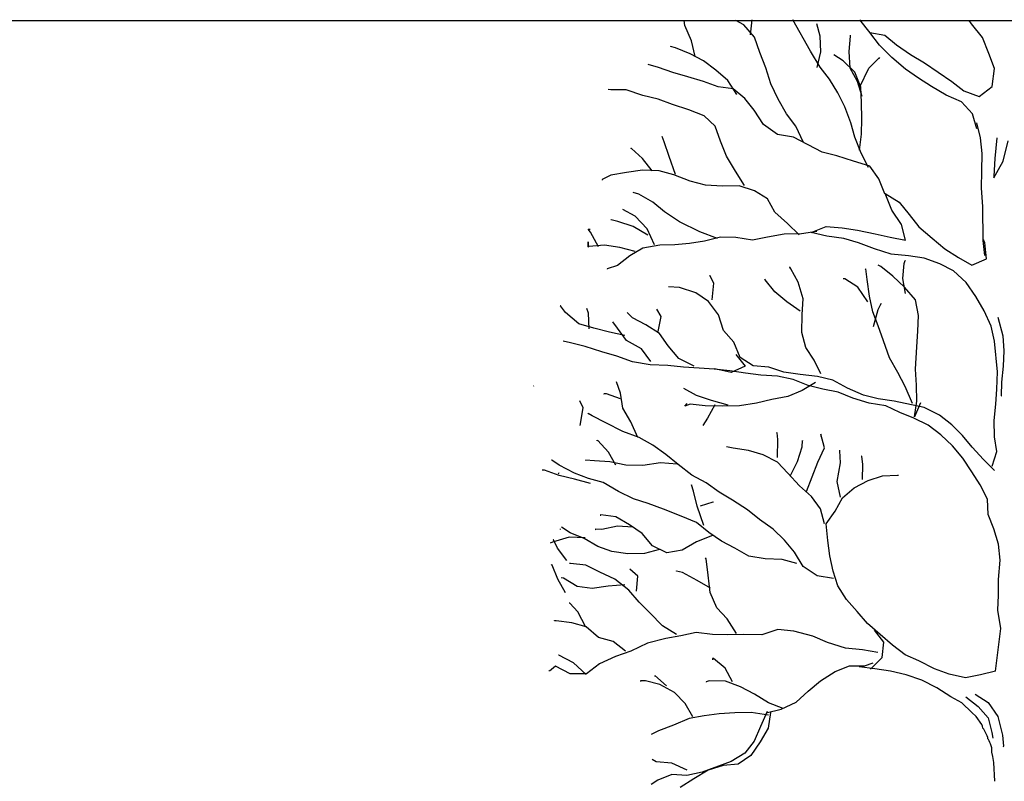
# Paper-space layout '113851PD001' of a CAD drawing. Header units: feet. Extents: x -1 to 187, y -1 to 115.
# Tile 5 of 32: x 1.8 to 4.39, y 10.26 to 12.26. Entities that reach past the tile are written whole.
import ezdxf

# ---------------------------------------------------------------- set-up
doc = ezdxf.new("R2010")
doc.units = ezdxf.units.FT
doc.header["$MEASUREMENT"] = 0
doc.layers.add('MA_Detail - frame', color=92, linetype='Continuous', plot=False)
doc.layers.add('MA_Detail - plant', color=7, linetype='Continuous')
doc.layers.add('SH_Text', color=7, linetype='Continuous')
doc.layers.add('MA_Detail - text - label', color=7, linetype='Continuous', lineweight=9)
doc.styles.add('Slanted-Normal', font='font31.shx', dxfattribs={"height": 0.14})
doc.dimstyles.new('Dec-1  Slanted', dxfattribs={"dimtxt": 0.14, "dimasz": 0.14, "dimexe": 0.07, "dimexo": 0.07, "dimgap": 0.07, "dimtad": 1, "dimdec": 1, "dimzin": 3, "dimdsep": 46, "dimtxsty": 'Slanted-Normal', "dimblk": 'Dim1', "dimcen": 0, "dimclrd": 95, "dimclre": 95, "dimclrt": 7, "dimadec": 1, "dimazin": 3, "dimtfac": 1, "dimtdec": 1, "dimtix": 1, "dimtofl": 0, "dimtmove": 1, "dimatfit": 3, "dimldrblk": 'Dim1', "dimfxl": 1, "dimtolj": 1, "dimtzin": 0, "dimlwd": -1, "dimlwe": -1, "dimarcsym": 0})

# ---------------------------------------------------------------- blocks, each defined once
blk = doc.blocks.new('rgaerhae')
at = {"layer": 'MA_Detail - plant'}
blk.add_lwpolyline([(-53.9763, 28.3792), (-54.5731, 28.3407), (-54.7625, 28.3127), (-54.8978, 28.285), (-55.0061, 28.2844), (-55.0358, 28.2783), (-55.0913, 28.2622), (-55.1588, 28.2348), (-55.1994, 28.221), (-55.2534, 28.1937), (-55.294, 28.1799), (-55.3209, 28.1527), (-55.3616, 28.1525), (-55.4157, 28.1387), (-55.4561, 28.1114), (-55.6182, 28.0293), (-55.6587, 28.0021), (-55.7128, 27.9882), (-55.7669, 27.9609), (-56.0233, 27.7836), (-56.1445, 27.6475), (-56.4525, 27.3364), (-56.6402, 26.9832), (-56.9321, 26.5462), (-57.1694, 26.0693), (-57.3388, 25.5798), (-57.4539, 25.0775), (-57.5286, 24.5893), (-57.5896, 24.0877)], dxfattribs=at)
blk = doc.blocks.new('Dim1')
h = blk.add_hatch(color=4)
h.dxf.hatch_style = 1
h.paths.add_polyline_path([(0, 0), (-1, -0.2), (-1, 0.2)])
at = {"color": 4}
blk.add_lwpolyline([(0, 0), (-1, -0.2), (-1, 0.2), (0, 0)], dxfattribs=at)
blk = doc.blocks.new('*D1012')
at = {"layer": 'Defpoints', "color": 0, "transparency": 16777216}
for p in [(15.1427, 10.3308), (13.8927, 8.5246, -400.9613), (15.1427, 8.4861, -400.9613)]:
    blk.add_point(p, dxfattribs=at)
at = {"layer": 'SH_Text', "color": 95, "linetype": 'Continuous', "transparency": 16777216}
for p, q in [((14.0797, 10.6015), (13.293, 10.6015)), ((14.5177, 10.3308), (14.0797, 10.6015)), ((13.8927, 8.5946), (13.8927, 10.4008)), ((15.1427, 8.5561), (15.1427, 10.4008)), ((14.0327, 10.3308), (15.0027, 10.3308))]:
    blk.add_line(p, q, dxfattribs=at)
at = {"layer": 'SH_Text', "color": 95, "transparency": 16777216, "xscale": 0.14, "yscale": 0.14, "zscale": 0.14, "rotation": 180}
blk.add_blockref('Dim1', (13.8927, 10.3308), dxfattribs=at)
at = {"layer": 'SH_Text', "color": 95, "transparency": 16777216, "xscale": 0.14, "yscale": 0.14, "zscale": 0.14}
blk.add_blockref('Dim1', (15.1427, 10.3308), dxfattribs=at)
at = {"layer": 'SH_Text', "color": 7, "transparency": 16777216, "insert": (14.0097, 10.8248), "char_height": 0.14, "width": 14.788193, "attachment_point": 3, "style": 'Slanted-Normal'}
blk.add_mtext('\\A1;EQUAL', dxfattribs=at)
blk = doc.blocks.new('*D1013')
at = {"layer": 'Defpoints', "color": 0, "transparency": 16777216}
for p in [(15.1427, 10.3447, -400.9613), (16.3927, 10.3447, -400.9613), (16.3927, 10.3308)]:
    blk.add_point(p, dxfattribs=at)
at = {"layer": 'SH_Text', "color": 95, "linetype": 'Continuous', "transparency": 16777216}
for p, q in [((15.5659, 10.9615), (13.2526, 10.9615)), ((15.7677, 10.3308), (15.5659, 10.9615)), ((15.2827, 10.3308), (16.2527, 10.3308)), ((15.1427, 10.2747), (15.1427, 10.2608)), ((16.3927, 10.2747), (16.3927, 10.2608))]:
    blk.add_line(p, q, dxfattribs=at)
at = {"layer": 'SH_Text', "color": 95, "transparency": 16777216, "xscale": 0.14, "yscale": 0.14, "zscale": 0.14, "rotation": 180}
blk.add_blockref('Dim1', (15.1427, 10.3308), dxfattribs=at)
at = {"layer": 'SH_Text', "color": 95, "transparency": 16777216, "xscale": 0.14, "yscale": 0.14, "zscale": 0.14}
blk.add_blockref('Dim1', (16.3927, 10.3308), dxfattribs=at)
at = {"layer": 'SH_Text', "color": 7, "transparency": 16777216, "insert": (15.4959, 11.1715), "char_height": 0.14, "width": 14.788193, "attachment_point": 3, "style": 'Slanted-Normal'}
blk.add_mtext('\\A1;WIDTH OF ROOTBALL', dxfattribs=at)
blk = doc.blocks.new('*D1014')
at = {"layer": 'Defpoints', "color": 0, "transparency": 16777216}
for p in [(17.6427, 10.3308), (17.6427, 8.5251), (16.3892, 8.4861)]:
    blk.add_point(p, dxfattribs=at)
at = {"layer": 'SH_Text', "color": 95, "linetype": 'Continuous', "transparency": 16777216}
for p, q in [((16.6425, 10.6015), (15.8558, 10.6015)), ((17.016, 10.3308), (16.6425, 10.6015)), ((16.3892, 8.5561), (16.3892, 10.4008)), ((17.6427, 8.5951), (17.6427, 10.4008)), ((16.5292, 10.3308), (17.5027, 10.3308))]:
    blk.add_line(p, q, dxfattribs=at)
at = {"layer": 'SH_Text', "color": 95, "transparency": 16777216, "xscale": 0.14, "yscale": 0.14, "zscale": 0.14, "rotation": 180}
blk.add_blockref('Dim1', (16.3892, 10.3308), dxfattribs=at)
at = {"layer": 'SH_Text', "color": 95, "transparency": 16777216, "xscale": 0.14, "yscale": 0.14, "zscale": 0.14}
blk.add_blockref('Dim1', (17.6427, 10.3308), dxfattribs=at)
at = {"layer": 'SH_Text', "color": 7, "transparency": 16777216, "insert": (16.5725, 10.8248), "char_height": 0.14, "width": 14.788193, "attachment_point": 3, "style": 'Slanted-Normal'}
blk.add_mtext('\\A1;EQUAL', dxfattribs=at)

psp = doc.layouts.new('113851PD001')

# ---------------------------------------------------------------- linework, layer by layer
at = {"layer": 'MA_Detail - frame'}
psp.add_line((1.5, 12.2578), (12.9917, 12.2578), dxfattribs=at)
at = {"layer": 'MA_Detail - plant'}
for p, q in [((3.5533, 12.2451), (3.551, 12.2578)), ((3.708, 12.2469), (3.6868, 12.2578)), ((3.7262, 12.2203), (3.7302, 12.2599)), ((3.8838, 12.177), (3.8376, 12.2599)), ((4.0408, 12.2257), (4.0133, 12.2603)), ((4.3078, 12.2495), (4.3014, 12.2578)), ((3.5708, 12.2047), (3.5533, 12.2451)), ((3.7367, 12.2146), (3.708, 12.2469)), ((3.909, 12.2171), (3.9006, 12.2497)), ((4.3365, 12.2138), (4.3078, 12.2495)), ((3.5804, 12.1631), (3.5708, 12.2047)), ((3.7507, 12.1741), (3.7367, 12.2146)), ((3.9107, 12.1754), (3.909, 12.2171)), ((3.9851, 12.1764), (3.9891, 12.2171)), ((3.989, 12.2182), (3.989, 12.2193)), ((3.9891, 12.2171), (3.989, 12.2182)), ((4.0397, 12.2268), (4.0793, 12.2194)), ((4.0649, 12.1933), (4.0397, 12.2268)), ((4.0793, 12.2194), (4.11, 12.1939)), ((4.3528, 12.1712), (4.3365, 12.2138)), ((3.5282, 12.1861), (3.5157, 12.1893)), ((3.5667, 12.1708), (3.5282, 12.1861)), ((4.0981, 12.161), (4.0649, 12.1933)), ((4.11, 12.1939), (4.1465, 12.1684)), ((3.6019, 12.1521), (3.5667, 12.1708)), ((3.635, 12.1278), (3.6019, 12.1521)), ((3.7659, 12.1337), (3.7507, 12.1741)), ((3.9091, 12.1357), (3.8838, 12.177)), ((3.9011, 12.1347), (3.9107, 12.1754)), ((3.9698, 12.1523), (3.9448, 12.1677)), ((4.0007, 12.1222), (3.9698, 12.1523)), ((3.9879, 12.1325), (3.9851, 12.1764)), ((4.0375, 12.1331), (4.0654, 12.1606)), ((4.0654, 12.1606), (4.0631, 12.1583)), ((4.1335, 12.1299), (4.0981, 12.161)), ((4.1465, 12.1684), (4.184, 12.1464)), ((4.368, 12.1319), (4.3528, 12.1712)), ((3.484, 12.1345), (3.4568, 12.142)), ((3.5213, 12.1215), (3.484, 12.1345)), ((3.6658, 12.1), (3.635, 12.1278)), ((3.7789, 12.0911), (3.7659, 12.1337)), ((3.9333, 12.1033), (3.9091, 12.1357)), ((4.0076, 12.0978), (3.9879, 12.1325)), ((4.0134, 12.0832), (4.0375, 12.1331)), ((4.1676, 12.1067), (4.1335, 12.1299)), ((4.184, 12.1464), (4.2193, 12.122)), ((4.3619, 12.0844), (4.368, 12.1319)), ((3.561, 12.1096), (3.5213, 12.1215)), ((3.6017, 12.0977), (3.561, 12.1096)), ((3.69, 12.0631), (3.6658, 12.1)), ((3.9552, 12.0675), (3.9333, 12.1033)), ((4.0159, 12.0829), (4.0007, 12.1222)), ((4.2017, 12.0846), (4.1676, 12.1067)), ((4.2193, 12.122), (4.2557, 12.0977)), ((3.3584, 12.0753), (3.3516, 12.0763)), ((3.399, 12.0758), (3.3584, 12.0753)), ((3.4421, 12.0606), (3.399, 12.0758)), ((3.6403, 12.0836), (3.6017, 12.0977)), ((3.6798, 12.0785), (3.6403, 12.0836)), ((3.7106, 12.0529), (3.6798, 12.0785)), ((3.7986, 12.0507), (3.7789, 12.0911)), ((4.0194, 12.0584), (4.0076, 12.0978)), ((4.0175, 12.0424), (4.0159, 12.0829)), ((4.2404, 12.0614), (4.2017, 12.0846)), ((4.2557, 12.0977), (4.2876, 12.0733)), ((4.3273, 12.058), (4.3619, 12.0844)), ((3.4828, 12.051), (3.4421, 12.0606)), ((3.5202, 12.0369), (3.4828, 12.051)), ((3.7358, 12.0217), (3.7106, 12.0529)), ((3.8206, 12.0127), (3.7986, 12.0507)), ((3.9737, 12.0305), (3.9552, 12.0675)), ((4.2812, 12.0439), (4.2404, 12.0614)), ((4.2876, 12.0733), (4.3273, 12.058)), ((3.5633, 12.0228), (3.5202, 12.0369)), ((3.6041, 12.0075), (3.5633, 12.0228)), ((3.99, 11.989), (3.9737, 12.0305)), ((4.0192, 11.9995), (4.0175, 12.0424)), ((4.3098, 12.0127), (4.2812, 12.0439)), ((3.6326, 11.9797), (3.6041, 12.0075)), ((3.76, 11.9848), (3.7358, 12.0217)), ((3.8447, 11.9803), (3.8206, 12.0127)), ((4.0175, 11.9589), (4.0192, 11.9995)), ((4.3216, 11.9734), (4.3098, 12.0127)), ((3.6467, 11.9404), (3.6326, 11.9797)), ((3.7965, 11.9582), (3.76, 11.9848)), ((3.8656, 11.9366), (3.8447, 11.9803)), ((4.0007, 11.9508), (3.99, 11.989)), ((4.3312, 11.9495), (4.3216, 11.9889)), ((3.499, 11.9385), (3.4931, 11.953)), ((3.8394, 11.9509), (3.7965, 11.9582)), ((3.9144, 11.9113), (3.8394, 11.9509)), ((4.017, 11.9093), (4.0007, 11.9508)), ((4.0124, 11.9171), (4.0175, 11.9589)), ((4.3351, 11.9079), (4.3312, 11.9495)), ((4.3741, 11.949), (4.3691, 11.8948)), ((3.4124, 11.9215), (3.4112, 11.9215)), ((3.4112, 11.9215), (3.4112, 11.9204)), ((3.442, 11.8948), (3.4124, 11.9215)), ((3.5119, 11.9003), (3.499, 11.9385)), ((3.663, 11.9012), (3.6467, 11.9404)), ((4.3906, 11.8883), (4.4035, 11.9415)), ((3.4673, 11.8625), (3.442, 11.8948)), ((3.5283, 11.8531), (3.5119, 11.9003)), ((3.6861, 11.862), (3.663, 11.9012)), ((3.9529, 11.9016), (3.9144, 11.9113)), ((3.997, 11.8876), (3.9529, 11.9016)), ((4.0367, 11.8712), (4.017, 11.9093)), ((4.3346, 11.8616), (4.3351, 11.9079)), ((4.3691, 11.8948), (4.3664, 11.8485)), ((4.0401, 11.8746), (3.997, 11.8876)), ((4.0631, 11.8411), (4.0401, 11.8746)), ((4.3664, 11.844), (4.3906, 11.8883)), ((3.358, 11.8509), (3.3356, 11.8393)), ((3.3997, 11.8582), (3.358, 11.8509)), ((3.4413, 11.8644), (3.3997, 11.8582)), ((3.4853, 11.8627), (3.4413, 11.8644)), ((3.5238, 11.8519), (3.4853, 11.8627)), ((3.5669, 11.8356), (3.5238, 11.8519)), ((3.7103, 11.824), (3.6861, 11.862)), ((4.0794, 11.8018), (4.0631, 11.8411)), ((4.3341, 11.8176), (4.3346, 11.8616)), ((4.3664, 11.8485), (4.3664, 11.844)), ((3.3356, 11.8393), (3.3356, 11.8382)), ((3.6076, 11.8249), (3.5669, 11.8356)), ((3.6517, 11.8221), (3.6076, 11.8249)), ((3.6956, 11.8226), (3.6517, 11.8221)), ((3.7364, 11.8097), (3.6956, 11.8226)), ((4.337, 11.768), (4.3341, 11.8176)), ((3.432, 11.8011), (3.4173, 11.8054)), ((3.4684, 11.7801), (3.432, 11.8011)), ((3.7705, 11.7887), (3.7364, 11.8097)), ((4.0805, 11.803), (4.1169, 11.7798)), ((4.098, 11.7592), (4.0805, 11.803)), ((3.4992, 11.7546), (3.4684, 11.7801)), ((3.7902, 11.754), (3.7705, 11.7887)), ((4.1169, 11.7798), (4.1433, 11.7474)), ((4.3382, 11.6789), (4.337, 11.768)), ((3.3897, 11.7611), (3.3897, 11.7599)), ((3.4226, 11.7434), (3.3897, 11.7611)), ((3.4535, 11.71), (3.4226, 11.7434)), ((3.539, 11.7281), (3.4992, 11.7546)), ((3.8233, 11.724), (3.7902, 11.754)), ((4.1233, 11.7212), (4.098, 11.7592)), ((4.1433, 11.7474), (4.1685, 11.715)), ((3.3596, 11.7336), (3.3585, 11.7336)), ((3.3766, 11.7293), (3.3596, 11.7336)), ((3.4173, 11.7163), (3.3766, 11.7293)), ((3.456, 11.6931), (3.4173, 11.7163)), ((3.5924, 11.7017), (3.539, 11.7281)), ((3.8541, 11.6939), (3.8233, 11.724)), ((3.8856, 11.7), (3.9249, 11.7163)), ((3.9249, 11.7163), (3.9667, 11.7123)), ((3.9667, 11.7123), (4.0073, 11.7061)), ((4.134, 11.6796), (4.1233, 11.7212)), ((4.1685, 11.715), (4.2039, 11.6851)), ((3.3048, 11.7013), (3.299, 11.7091)), ((3.299, 11.7091), (3.3035, 11.7091)), ((3.3256, 11.6621), (3.3048, 11.7013)), ((3.4733, 11.6674), (3.4535, 11.71)), ((3.6388, 11.6843), (3.5924, 11.7017)), ((3.6467, 11.6878), (3.6051, 11.6771)), ((3.6873, 11.6872), (3.6467, 11.6878)), ((3.7314, 11.6799), (3.6873, 11.6872)), ((3.7707, 11.6883), (3.7314, 11.6799)), ((3.8146, 11.6957), (3.7707, 11.6883)), ((3.8597, 11.6963), (3.8146, 11.6957)), ((3.9003, 11.7024), (3.8597, 11.6963)), ((3.9264, 11.6904), (3.8856, 11.7)), ((3.9715, 11.6842), (3.9264, 11.6904)), ((4.0073, 11.7061), (4.0537, 11.6966)), ((4.0537, 11.6966), (4.0933, 11.6881)), ((4.0933, 11.6881), (4.134, 11.6796)), ((3.2985, 11.6628), (3.2983, 11.6752)), ((3.2983, 11.6752), (3.2985, 11.6617)), ((3.3008, 11.6629), (3.2985, 11.6617)), ((3.3413, 11.6668), (3.3008, 11.6629)), ((3.382, 11.6606), (3.3413, 11.6668)), ((3.4227, 11.6498), (3.382, 11.6606)), ((3.4868, 11.6665), (3.4429, 11.6591)), ((3.5263, 11.6681), (3.4868, 11.6665)), ((3.5657, 11.6709), (3.5263, 11.6681)), ((3.6051, 11.6771), (3.5657, 11.6709)), ((4.01, 11.6734), (3.9715, 11.6842)), ((4.052, 11.6571), (4.01, 11.6734)), ((4.2039, 11.6851), (4.237, 11.6573)), ((4.3393, 11.6812), (4.3382, 11.6756)), ((4.3421, 11.6395), (4.3382, 11.6789)), ((4.3428, 11.6734), (4.3393, 11.6812)), ((4.3467, 11.6306), (4.3428, 11.6734)), ((3.4082, 11.6384), (3.3759, 11.6131)), ((3.4429, 11.6591), (3.4082, 11.6384)), ((4.0962, 11.643), (4.052, 11.6571)), ((4.1413, 11.6391), (4.0962, 11.643)), ((4.1831, 11.6329), (4.1413, 11.6391)), ((4.237, 11.6573), (4.2734, 11.6341)), ((4.2734, 11.6341), (4.3086, 11.6143)), ((3.3759, 11.6131), (3.3489, 11.6049)), ((3.8293, 11.609), (3.8293, 11.6101)), ((3.8316, 11.6045), (3.8293, 11.609)), ((4.0684, 11.6111), (4.0616, 11.6144)), ((4.0616, 11.6144), (4.0616, 11.6132)), ((4.1003, 11.5855), (4.0684, 11.6111)), ((4.1263, 11.5791), (4.1303, 11.6187)), ((4.1303, 11.6187), (4.1325, 11.6266)), ((4.1325, 11.6266), (4.1325, 11.6255)), ((4.2239, 11.6176), (4.1831, 11.6329)), ((4.2603, 11.599), (4.2239, 11.6176)), ((4.3086, 11.6143), (4.3467, 11.6306)), ((3.3489, 11.6049), (3.3489, 11.6037)), ((3.6187, 11.587), (3.6176, 11.5859)), ((3.6291, 11.5669), (3.6187, 11.587)), ((3.8513, 11.5698), (3.8316, 11.6045)), ((4.029, 11.6049), (4.0279, 11.6026)), ((4.0328, 11.5768), (4.029, 11.6049)), ((4.1311, 11.5566), (4.1003, 11.5855)), ((4.2934, 11.5689), (4.2603, 11.599)), ((3.539, 11.5555), (3.5097, 11.5574)), ((3.6252, 11.5228), (3.6291, 11.5669)), ((3.7643, 11.5754), (3.7632, 11.5777)), ((3.7632, 11.5777), (3.7643, 11.5766)), ((3.7896, 11.5442), (3.7643, 11.5754)), ((3.8643, 11.526), (3.8513, 11.5698)), ((3.9707, 11.5782), (3.9696, 11.5782)), ((3.9741, 11.5782), (3.9707, 11.5782)), ((4.0082, 11.5561), (3.9741, 11.5782)), ((4.0347, 11.5181), (4.0082, 11.5561)), ((4.039, 11.5328), (4.0328, 11.5768)), ((4.1336, 11.5397), (4.1263, 11.5791)), ((4.1598, 11.5232), (4.1311, 11.5566)), ((4.3187, 11.5321), (4.2934, 11.5689)), ((3.5821, 11.5414), (3.539, 11.5555)), ((3.6151, 11.5182), (3.5821, 11.5414)), ((3.8215, 11.5175), (3.7896, 11.5442)), ((4.0474, 11.4912), (4.039, 11.5328)), ((4.3406, 11.494), (4.3187, 11.5321)), ((3.2261, 11.5074), (3.225, 11.5073)), ((3.2388, 11.4895), (3.2261, 11.5074)), ((3.6415, 11.4836), (3.6151, 11.5182)), ((3.8568, 11.4932), (3.8215, 11.5175)), ((3.8614, 11.4842), (3.8643, 11.526)), ((4.062, 11.4971), (4.0697, 11.513)), ((4.0697, 11.513), (4.0686, 11.5118)), ((4.1682, 11.4816), (4.1598, 11.5232)), ((3.2741, 11.4595), (3.2388, 11.4895)), ((3.2997, 11.488), (3.295, 11.5004)), ((3.3014, 11.4463), (3.2997, 11.488)), ((3.4149, 11.476), (3.4012, 11.4894)), ((3.4904, 11.4793), (3.4789, 11.4983)), ((3.4831, 11.4397), (3.4904, 11.4793)), ((3.6545, 11.442), (3.6415, 11.4836)), ((3.8609, 11.4369), (3.8614, 11.4842)), ((4.0615, 11.4542), (4.0474, 11.4912)), ((4.0491, 11.4529), (4.062, 11.4971)), ((4.1665, 11.4409), (4.1682, 11.4816)), ((4.3592, 11.4537), (4.3406, 11.494)), ((3.3138, 11.4487), (3.2741, 11.4595)), ((3.3758, 11.4484), (3.3632, 11.4652)), ((3.4501, 11.4573), (3.4149, 11.476)), ((3.4865, 11.4341), (3.4501, 11.4573)), ((4.0755, 11.4149), (4.0615, 11.4542)), ((4.3676, 11.4143), (4.3592, 11.4537)), ((4.3769, 11.4776), (4.39, 11.4281)), ((3.3545, 11.438), (3.3138, 11.4487)), ((3.3952, 11.4295), (3.3545, 11.438)), ((3.3999, 11.4161), (3.3758, 11.4484)), ((3.5095, 11.4017), (3.4865, 11.4341)), ((3.6819, 11.4119), (3.6545, 11.442)), ((3.8716, 11.3975), (3.8609, 11.4369)), ((4.1637, 11.3992), (4.1665, 11.4409)), ((4.39, 11.4281), (4.3928, 11.3887)), ((3.2522, 11.4096), (3.233, 11.4138)), ((3.2907, 11.3999), (3.2522, 11.4096)), ((3.4386, 11.394), (3.3999, 11.4161)), ((3.537, 11.3683), (3.5095, 11.4017)), ((3.6983, 11.3715), (3.6819, 11.4119)), ((4.0919, 11.37), (4.0755, 11.4149)), ((4.3755, 11.3332), (4.3676, 11.4143)), ((3.3349, 11.3859), (3.2907, 11.3999)), ((3.3745, 11.3751), (3.3349, 11.3859)), ((3.4153, 11.3599), (3.3745, 11.3751)), ((3.4638, 11.3605), (3.4386, 11.394)), ((3.6869, 11.3793), (3.7121, 11.348)), ((3.8935, 11.364), (3.8716, 11.3975)), ((4.16, 11.3405), (4.1637, 11.3992)), ((4.3928, 11.3887), (4.3911, 11.3481)), ((3.4617, 11.3515), (3.4153, 11.3599)), ((3.5079, 11.3498), (3.4617, 11.3515)), ((3.5497, 11.3459), (3.5079, 11.3498)), ((3.5779, 11.3485), (3.537, 11.3683)), ((3.7324, 11.3494), (3.6983, 11.3715)), ((3.7742, 11.3455), (3.7324, 11.3494)), ((3.9109, 11.3281), (3.8935, 11.364)), ((4.1138, 11.332), (4.0919, 11.37)), ((3.5904, 11.343), (3.5497, 11.3459)), ((3.6299, 11.3402), (3.5904, 11.343)), ((3.6355, 11.3403), (3.6299, 11.3413)), ((3.6717, 11.3362), (3.6299, 11.3402)), ((3.6751, 11.3318), (3.6355, 11.3403)), ((3.7123, 11.33), (3.6717, 11.3362)), ((3.7121, 11.348), (3.6751, 11.3318)), ((3.753, 11.3249), (3.7123, 11.33)), ((3.797, 11.3221), (3.753, 11.3249)), ((3.8138, 11.3325), (3.7742, 11.3455)), ((3.8568, 11.3263), (3.8138, 11.3325)), ((3.9019, 11.3212), (3.8568, 11.3263)), ((4.1324, 11.295), (4.1138, 11.332)), ((4.1628, 11.2988), (4.16, 11.3405)), ((4.3738, 11.2881), (4.3755, 11.3332)), ((4.3911, 11.3481), (4.386, 11.3063)), ((3.3837, 11.2771), (3.3732, 11.3074)), ((3.8378, 11.3136), (3.797, 11.3221)), ((3.8775, 11.2972), (3.8378, 11.3136)), ((3.8965, 11.3054), (3.8618, 11.2846)), ((3.9159, 11.2876), (3.8775, 11.2972)), ((3.9427, 11.3116), (3.9019, 11.3212)), ((3.9813, 11.2907), (3.9427, 11.3116)), ((4.1633, 11.2559), (4.1628, 11.2988)), ((4.386, 11.3063), (4.3853, 11.2702)), ((3.1548, 11.2955), (3.1559, 11.2966)), ((3.3465, 11.2755), (3.3398, 11.2754)), ((3.3398, 11.2754), (3.3409, 11.2743)), ((3.3839, 11.2625), (3.3465, 11.2755)), ((3.3899, 11.2377), (3.3837, 11.2771)), ((3.5834, 11.2708), (3.5505, 11.2895)), ((3.8618, 11.2846), (3.8237, 11.2683)), ((3.9566, 11.2802), (3.9159, 11.2876)), ((3.9952, 11.2638), (3.9566, 11.2802)), ((4.0233, 11.2721), (3.9813, 11.2907)), ((4.0618, 11.2625), (4.0233, 11.2721)), ((4.1521, 11.2501), (4.1324, 11.295)), ((4.371, 11.2485), (4.3738, 11.2881)), ((3.2852, 11.2388), (3.2771, 11.2568)), ((3.5533, 11.2433), (3.5589, 11.2501)), ((3.5668, 11.248), (3.5533, 11.2433)), ((3.6063, 11.244), (3.5668, 11.248)), ((3.6231, 11.2578), (3.5834, 11.2708)), ((3.6323, 11.2466), (3.6124, 11.2114)), ((3.6672, 11.2459), (3.6231, 11.2578)), ((3.7416, 11.2514), (3.6966, 11.2441)), ((3.7821, 11.261), (3.7416, 11.2514)), ((3.8237, 11.2683), (3.7821, 11.261)), ((4.0382, 11.2509), (3.9952, 11.2638)), ((4.0823, 11.2436), (4.0382, 11.2509)), ((4.1036, 11.2563), (4.0618, 11.2625)), ((4.1827, 11.2393), (4.1036, 11.2563)), ((4.1571, 11.2152), (4.1633, 11.2559)), ((4.1736, 11.2515), (4.1571, 11.2152)), ((4.367, 11.2056), (4.371, 11.2485)), ((4.3853, 11.2702), (4.3865, 11.2702)), ((3.2779, 11.1925), (3.2852, 11.2388)), ((3.2987, 11.2241), (3.2976, 11.223)), ((3.3089, 11.2175), (3.2987, 11.2241)), ((3.4107, 11.2019), (3.3899, 11.2377)), ((3.6515, 11.2435), (3.6063, 11.244)), ((3.6966, 11.2441), (3.6515, 11.2435)), ((4.1186, 11.226), (4.0823, 11.2436)), ((4.156, 11.2118), (4.1186, 11.226)), ((4.2236, 11.2195), (4.1827, 11.2393)), ((4.2555, 11.194), (4.2236, 11.2195)), ((3.3453, 11.1988), (3.3089, 11.2175)), ((3.3896, 11.1768), (3.3453, 11.1988)), ((3.4293, 11.1604), (3.4107, 11.2019)), ((3.6124, 11.2114), (3.6003, 11.192)), ((4.1935, 11.1932), (4.156, 11.2118)), ((4.2266, 11.1677), (4.1935, 11.1932)), ((4.2841, 11.1662), (4.2555, 11.194)), ((4.3676, 11.1628), (4.367, 11.2056)), ((3.4326, 11.1605), (3.3896, 11.1768)), ((3.7956, 11.1732), (3.7945, 11.1732)), ((3.7981, 11.1552), (3.7956, 11.1732)), ((3.9202, 11.1331), (3.9107, 11.1691)), ((3.9107, 11.1691), (3.9108, 11.1635)), ((4.2574, 11.1388), (4.2266, 11.1677)), ((3.3222, 11.1522), (3.3222, 11.1534)), ((3.3245, 11.1523), (3.3222, 11.1522)), ((3.3519, 11.1222), (3.3245, 11.1523)), ((3.469, 11.1407), (3.4326, 11.1605)), ((3.7965, 11.1078), (3.7981, 11.1552)), ((3.8625, 11.1527), (3.8614, 11.1493)), ((3.8616, 11.1357), (3.8625, 11.1527)), ((4.3093, 11.1349), (4.2841, 11.1662)), ((4.3738, 11.1234), (4.3676, 11.1628)), ((3.3716, 11.0875), (3.3519, 11.1222)), ((3.5032, 11.1163), (3.469, 11.1407)), ((3.5351, 11.0897), (3.5032, 11.1163)), ((3.68, 11.1322), (3.663, 11.1365)), ((3.7207, 11.126), (3.68, 11.1322)), ((3.7592, 11.1152), (3.7207, 11.126)), ((3.8497, 11.0972), (3.8616, 11.1357)), ((3.9027, 11.0957), (3.9202, 11.1331)), ((3.9609, 11.1258), (3.9609, 11.1269)), ((3.9625, 11.0942), (3.9609, 11.1258)), ((4.2849, 11.1064), (4.2574, 11.1388)), ((4.3391, 11.1026), (4.3093, 11.1349)), ((4.3619, 11.0849), (4.3738, 11.1234)), ((3.2033, 11.101), (3.2022, 11.101)), ((3.2227, 11.0877), (3.2033, 11.101)), ((3.2913, 11.1011), (3.2924, 11.1011)), ((3.315, 11.0991), (3.2913, 11.1011)), ((3.3557, 11.0963), (3.315, 11.0991)), ((3.3975, 11.0878), (3.3557, 11.0963)), ((3.4888, 11.0936), (3.4426, 11.0873)), ((3.5328, 11.0908), (3.4888, 11.0936)), ((3.5716, 11.0619), (3.5351, 11.0897)), ((3.7967, 11.0954), (3.7592, 11.1152)), ((3.8241, 11.0664), (3.7967, 11.0954)), ((3.831, 11.0609), (3.8497, 11.0972)), ((3.8885, 11.0571), (3.9027, 11.0957)), ((3.9541, 11.0445), (3.9625, 11.0942)), ((4.0186, 11.1119), (4.0175, 11.1119)), ((4.0212, 11.0894), (4.0186, 11.1119)), ((4.3079, 11.0706), (4.2849, 11.1064)), ((4.3677, 11.0737), (4.3391, 11.1026)), ((3.1834, 11.0748), (3.1778, 11.0747)), ((3.2219, 11.0607), (3.1834, 11.0748)), ((3.221, 11.0654), (3.2221, 11.0688)), ((3.2625, 11.0669), (3.2227, 11.0877)), ((3.2999, 11.0527), (3.2625, 11.0669)), ((3.4426, 11.0873), (3.3975, 11.0878)), ((3.855, 11.033), (3.8241, 11.0664)), ((4.0206, 11.0499), (4.0212, 11.0894)), ((4.3298, 11.036), (4.3079, 11.0706)), ((3.2627, 11.0511), (3.2219, 11.0607)), ((3.3046, 11.0392), (3.2627, 11.0511)), ((3.3384, 11.0419), (3.2999, 11.0527)), ((3.3781, 11.0188), (3.3384, 11.0419)), ((3.6091, 11.041), (3.5716, 11.0619)), ((3.6432, 11.0167), (3.6091, 11.041)), ((3.8733, 11.0186), (3.8885, 11.0571)), ((3.9626, 11.004), (3.9541, 11.0445)), ((3.9983, 11.0282), (4.0353, 11.0478)), ((4.0353, 11.0478), (4.0735, 11.0596)), ((4.0735, 11.0596), (4.1129, 11.0613)), ((4.1129, 11.0613), (4.1152, 11.0613)), ((3.4179, 10.999), (3.3781, 11.0188)), ((3.5755, 11.0191), (3.5708, 11.036)), ((3.5708, 11.036), (3.5708, 11.0349)), ((3.5851, 10.9798), (3.5755, 11.0191)), ((3.6785, 10.9957), (3.6432, 11.0167)), ((3.8859, 11.0052), (3.855, 11.033)), ((3.9682, 11.0018), (3.9983, 11.0282)), ((4.3495, 10.9979), (4.3298, 11.036)), ((3.4564, 10.9871), (3.4179, 10.999)), ((3.4972, 10.9719), (3.4564, 10.9871)), ((3.5941, 10.981), (3.6278, 10.9916)), ((3.6278, 10.9916), (3.6278, 10.9905)), ((3.7183, 10.9703), (3.6785, 10.9957)), ((3.91, 10.9728), (3.8859, 11.0052)), ((3.9484, 10.9666), (3.9682, 11.0018)), ((4.3512, 10.9584), (4.3495, 10.9979)), ((3.5437, 10.9533), (3.4972, 10.9719)), ((3.6026, 10.9293), (3.5851, 10.9798)), ((3.7491, 10.9448), (3.7183, 10.9703)), ((3.9206, 10.9335), (3.91, 10.9728)), ((3.9252, 10.9336), (3.9484, 10.9666)), ((3.3316, 10.9572), (3.3305, 10.9561)), ((3.3305, 10.9561), (3.3316, 10.9561)), ((3.3711, 10.9521), (3.3316, 10.9572)), ((3.4075, 10.9312), (3.3711, 10.9521)), ((3.5834, 10.9369), (3.5437, 10.9533)), ((3.6164, 10.9103), (3.5834, 10.9369)), ((3.7855, 10.9193), (3.7491, 10.9448)), ((4.3663, 10.9203), (4.3512, 10.9584)), ((3.2252, 10.92), (3.2252, 10.9188)), ((3.251, 10.9099), (3.2283, 10.9243)), ((3.2884, 10.8946), (3.251, 10.9099)), ((3.3174, 10.9198), (3.3186, 10.9187)), ((3.3344, 10.9189), (3.3174, 10.9198)), ((3.376, 10.9274), (3.3344, 10.9189)), ((3.4166, 10.9245), (3.376, 10.9274)), ((3.4405, 10.9079), (3.4075, 10.9312)), ((3.6494, 10.8882), (3.6164, 10.9103)), ((3.8152, 10.8904), (3.7855, 10.9193)), ((3.9291, 10.8896), (3.9252, 10.9336)), ((4.3781, 10.8798), (4.3663, 10.9203)), ((3.2051, 10.8856), (3.1984, 10.8822)), ((3.2489, 10.8986), (3.2051, 10.8856)), ((3.2075, 10.8915), (3.2064, 10.8915)), ((3.218, 10.8691), (3.2075, 10.8915)), ((3.2907, 10.8969), (3.2489, 10.8986)), ((3.3237, 10.8737), (3.2884, 10.8946)), ((3.468, 10.8756), (3.4405, 10.9079)), ((3.584, 10.8862), (3.546, 10.8642)), ((3.6256, 10.9025), (3.584, 10.8862)), ((3.6846, 10.8695), (3.6494, 10.8882)), ((3.8416, 10.8591), (3.8152, 10.8904)), ((3.9342, 10.8491), (3.9291, 10.8896)), ((3.2421, 10.8367), (3.218, 10.8691)), ((3.3611, 10.8606), (3.3237, 10.8737)), ((3.4029, 10.8544), (3.3611, 10.8606)), ((3.4862, 10.8657), (3.4469, 10.855)), ((3.5055, 10.8569), (3.468, 10.8756)), ((3.546, 10.8642), (3.5055, 10.8569)), ((3.721, 10.8485), (3.6846, 10.8695)), ((3.8646, 10.8211), (3.8416, 10.8591)), ((4.3832, 10.8382), (4.3781, 10.8798)), ((3.4469, 10.855), (3.4029, 10.8544)), ((3.6095, 10.8414), (3.6072, 10.8436)), ((3.6145, 10.7986), (3.6095, 10.8414)), ((3.764, 10.8412), (3.721, 10.8485)), ((3.8091, 10.8395), (3.764, 10.8412)), ((3.8476, 10.8288), (3.8091, 10.8395)), ((3.9437, 10.8086), (3.9342, 10.8491)), ((4.3782, 10.7873), (4.3832, 10.8382)), ((3.2028, 10.826), (3.2016, 10.8249)), ((3.2039, 10.8249), (3.2028, 10.826)), ((3.2191, 10.7879), (3.2039, 10.8249)), ((3.251, 10.8287), (3.2498, 10.8287)), ((3.2521, 10.8287), (3.251, 10.8287)), ((3.2927, 10.8248), (3.2521, 10.8287)), ((3.3291, 10.8061), (3.2927, 10.8248)), ((3.3688, 10.7874), (3.3291, 10.8061)), ((3.4296, 10.7961), (3.4079, 10.8139)), ((3.5309, 10.8088), (3.5309, 10.8099)), ((3.5468, 10.8056), (3.5309, 10.8088)), ((3.5854, 10.7847), (3.5468, 10.8056)), ((3.901, 10.7968), (3.8646, 10.8211)), ((3.9555, 10.7704), (3.9437, 10.8086)), ((3.2387, 10.7521), (3.2191, 10.7879)), ((3.2334, 10.7901), (3.2278, 10.7912)), ((3.2698, 10.7681), (3.2334, 10.7901)), ((3.4053, 10.7586), (3.3688, 10.7874)), ((3.4256, 10.7566), (3.4296, 10.7961)), ((3.6206, 10.7637), (3.5854, 10.7847)), ((3.6197, 10.7524), (3.6145, 10.7986)), ((3.944, 10.7895), (3.901, 10.7968)), ((4.3788, 10.7456), (4.3782, 10.7873)), ((3.3094, 10.763), (3.2698, 10.7681)), ((3.351, 10.7691), (3.3094, 10.763)), ((3.3949, 10.7731), (3.351, 10.7691)), ((3.4328, 10.7274), (3.4053, 10.7586)), ((3.9786, 10.7346), (3.9555, 10.7704)), ((3.4613, 10.6996), (3.4328, 10.7274)), ((3.6371, 10.7121), (3.6197, 10.7524)), ((4.0061, 10.7023), (3.9786, 10.7346)), ((4.3771, 10.7061), (4.3788, 10.7456)), ((3.2501, 10.7249), (3.249, 10.7249)), ((3.2718, 10.7015), (3.2501, 10.7249)), ((3.2927, 10.6612), (3.2718, 10.7015)), ((3.6646, 10.6831), (3.6371, 10.7121)), ((4.0335, 10.6711), (4.0061, 10.7023)), ((4.3845, 10.6577), (4.3771, 10.7061)), ((3.2101, 10.6782), (3.2101, 10.6793)), ((3.2146, 10.6782), (3.2101, 10.6782)), ((3.2553, 10.6731), (3.2146, 10.6782)), ((3.4945, 10.665), (3.4613, 10.6996)), ((3.6888, 10.6451), (3.6646, 10.6831)), ((3.2938, 10.6624), (3.2553, 10.6731)), ((3.3257, 10.6346), (3.2938, 10.6624)), ((3.5309, 10.6418), (3.4945, 10.665)), ((3.798, 10.6555), (3.7554, 10.6414)), ((3.8398, 10.6505), (3.798, 10.6555)), ((3.8896, 10.6376), (3.8398, 10.6505)), ((4.0666, 10.6422), (4.0335, 10.6711)), ((4.0771, 10.622), (4.0518, 10.6533)), ((4.3702, 10.5459), (4.3845, 10.6577)), ((3.3642, 10.6238), (3.3257, 10.6346)), ((3.3973, 10.5983), (3.3642, 10.6238)), ((3.5029, 10.6313), (3.4545, 10.6194)), ((3.5422, 10.6386), (3.5029, 10.6313)), ((3.5827, 10.647), (3.5422, 10.6386)), ((3.6256, 10.642), (3.5827, 10.647)), ((3.6663, 10.6414), (3.6256, 10.642)), ((3.7069, 10.6419), (3.6663, 10.6414)), ((3.7554, 10.6414), (3.7069, 10.6419)), ((3.9282, 10.6212), (3.8896, 10.6376)), ((4.0997, 10.6145), (4.0666, 10.6422)), ((3.4108, 10.5985), (3.3704, 10.5844)), ((3.4545, 10.6194), (3.4108, 10.5985)), ((3.9758, 10.606), (3.9282, 10.6212)), ((4.0209, 10.6021), (3.9758, 10.606)), ((4.0605, 10.5948), (4.0209, 10.6021)), ((4.072, 10.5814), (4.0771, 10.622)), ((4.1328, 10.589), (4.0997, 10.6145)), ((3.2215, 10.5881), (3.2203, 10.5881)), ((3.2601, 10.5672), (3.2215, 10.5881)), ((3.3704, 10.5844), (3.3289, 10.5647)), ((3.6287, 10.5789), (3.6254, 10.5788)), ((3.6254, 10.5788), (3.6254, 10.5754)), ((3.6595, 10.5533), (3.6287, 10.5789)), ((4.0419, 10.5505), (4.072, 10.5814)), ((4.1691, 10.5725), (4.1328, 10.589)), ((4.21, 10.5516), (4.1691, 10.5725)), ((3.1972, 10.546), (3.1961, 10.5472)), ((3.2128, 10.5587), (3.1972, 10.546)), ((3.2514, 10.5389), (3.2128, 10.5587)), ((3.2932, 10.5372), (3.2601, 10.5672)), ((3.3289, 10.5647), (3.2943, 10.5383)), ((3.6781, 10.5175), (3.6595, 10.5533)), ((3.9484, 10.5448), (3.9865, 10.5599)), ((3.9865, 10.5599), (4.026, 10.5593)), ((4.026, 10.5593), (4.0485, 10.5675)), ((4.2485, 10.5375), (4.21, 10.5516)), ((4.3702, 10.5459), (4.3308, 10.5363)), ((3.2943, 10.5383), (3.2514, 10.5389)), ((3.4491, 10.5201), (3.4367, 10.5199)), ((3.4367, 10.5199), (3.4367, 10.5188)), ((3.4875, 10.5104), (3.4491, 10.5201)), ((3.5045, 10.5073), (3.4737, 10.5339)), ((3.4737, 10.5339), (3.4737, 10.5328)), ((3.4737, 10.5328), (3.4737, 10.5317)), ((3.6171, 10.5201), (3.6093, 10.5177)), ((3.66, 10.5195), (3.6171, 10.5201)), ((3.6997, 10.5042), (3.66, 10.5195)), ((3.878, 10.4931), (3.9104, 10.5206)), ((3.9104, 10.5206), (3.9484, 10.5448)), ((4.2915, 10.5279), (4.2485, 10.5375)), ((4.3308, 10.5363), (4.2915, 10.5279)), ((3.5262, 10.4895), (3.4875, 10.5104)), ((3.6093, 10.5177), (3.6093, 10.5166)), ((3.736, 10.4855), (3.6997, 10.5042)), ((3.5536, 10.4606), (3.5262, 10.4895)), ((3.7735, 10.4624), (3.736, 10.4855)), ((3.8457, 10.4644), (3.878, 10.4931)), ((4.2922, 10.4783), (4.3253, 10.4526)), ((4.3171, 10.4854), (4.3515, 10.4636)), ((3.5744, 10.4259), (3.5536, 10.4606)), ((3.7671, 10.4363), (3.8065, 10.4459)), ((3.8121, 10.4471), (3.7735, 10.4624)), ((3.8065, 10.4459), (3.8457, 10.4644)), ((4.3253, 10.4526), (4.3515, 10.4225)), ((4.3515, 10.4636), (4.3763, 10.4261)), ((3.5643, 10.4212), (3.5228, 10.4038)), ((3.6037, 10.4285), (3.5643, 10.4212)), ((3.6431, 10.4336), (3.6037, 10.4285)), ((3.6848, 10.4364), (3.6431, 10.4336)), ((3.7276, 10.4369), (3.6848, 10.4364)), ((3.7728, 10.4296), (3.7276, 10.4369)), ((3.7693, 10.4397), (3.7518, 10.4)), ((3.7784, 10.4365), (3.7722, 10.3958)), ((4.3515, 10.4225), (4.3613, 10.3843)), ((4.3763, 10.4261), (4.3892, 10.377)), ((3.5228, 10.4038), (3.4835, 10.3886)), ((3.7518, 10.4), (3.7354, 10.3615)), ((3.7722, 10.3958), (3.7512, 10.3594)), ((3.4835, 10.3886), (3.464, 10.3791)), ((4.3613, 10.3843), (4.3632, 10.3695)), ((4.3892, 10.377), (4.3915, 10.3483)), ((3.7354, 10.3615), (3.711, 10.3296)), ((3.7512, 10.3594), (3.7269, 10.3241)), ((4.3919, 10.3478), (4.3897, 10.3466)), ((3.4778, 10.3073), (3.4672, 10.313)), ((3.711, 10.3296), (3.6752, 10.3077)), ((3.7269, 10.3241), (3.6933, 10.3011)), ((3.5185, 10.3033), (3.4778, 10.3073)), ((3.5593, 10.2847), (3.5185, 10.3033)), ((3.6752, 10.3077), (3.5989, 10.2796)), ((3.6539, 10.2972), (3.6146, 10.2854)), ((3.6933, 10.3011), (3.6539, 10.2972)), ((3.5189, 10.274), (3.4819, 10.2588)), ((3.5584, 10.2711), (3.5189, 10.274)), ((3.5766, 10.2624), (3.5408, 10.2393)), ((3.5989, 10.2796), (3.5584, 10.2711)), ((3.6146, 10.2854), (3.5766, 10.2624)), ((3.4819, 10.2588), (3.4648, 10.2477))]:
    psp.add_line(p, q, dxfattribs=at)

# ---------------------------------------------------------------- block references
at = {"layer": 'MA_Detail - text - label', "xscale": 0.08333333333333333, "yscale": 0.08333333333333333, "rotation": 270}
psp.add_blockref('rgaerhae', (2.0041, 5.7578), dxfattribs=at)

# ---------------------------------------------------------------- dimensions: what is measured, and where the dimension line sits
at = {"layer": 'SH_Text'}
for base, p1, p2, text, picture, middle in [((16.3927, 10.3308, 400.9613), (15.1427, 10.3447), (16.3927, 10.3447), 'WIDTH OF ROOTBALL', '*D1013', (15.4959, 10.9615, 400.9613)), ((15.1427, 10.3308, 400.9613), (13.8927, 8.5246), (15.1427, 8.4861), 'EQUAL', '*D1012', (14.0097, 10.6015, 400.9613)), ((17.6427, 10.3308), (16.3892, 8.4861), (17.6427, 8.5251), 'EQUAL', '*D1014', (16.5725, 10.6015))]:
    dim = psp.add_linear_dim(base=base, p1=p1, p2=p2, text=text, dimstyle='Dec-1  Slanted', override={"dimpost": "'"}, dxfattribs=at)
    dim.commit()
    dim.dimension.update_dxf_attribs({"geometry": picture, "text_midpoint": middle, "dimtype": 160})

doc.saveas('drawing.dxf')
